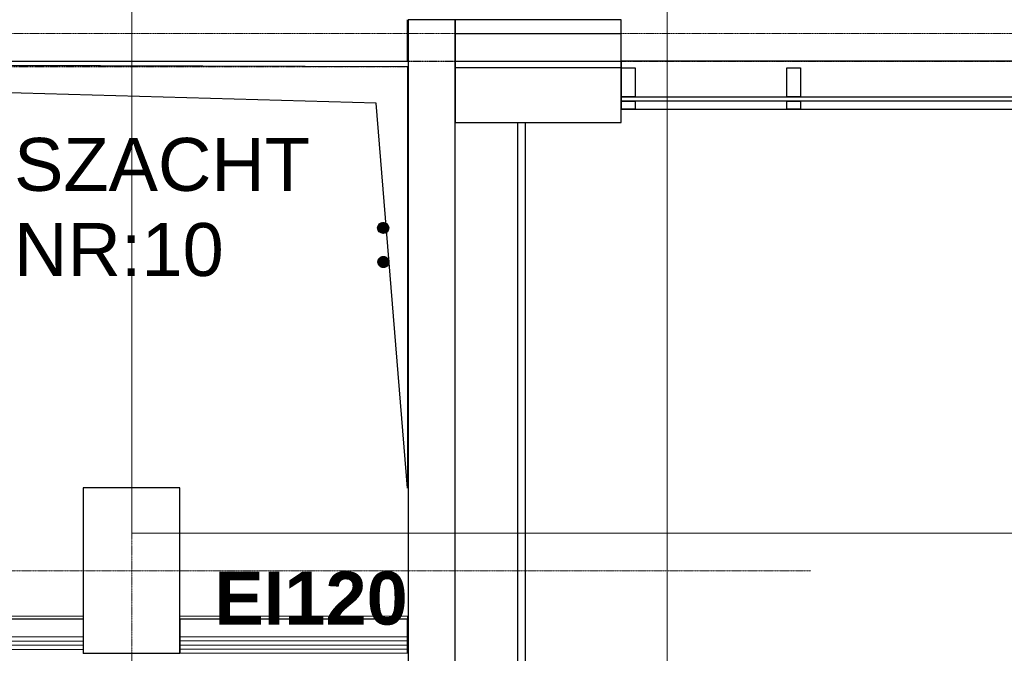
# Model space of a CAD drawing. Header units: millimetres. Extents: x -8838 to 31257, y -6224 to 3754.
# Tile 159 of 205: x 1399 to 1756, y -1475 to -1245. Entities that reach past the tile are written whole.
import ezdxf
from ezdxf.enums import TextEntityAlignment as Align

# ---------------------------------------------------------------- set-up
doc = ezdxf.new("R2010")
doc.units = ezdxf.units.MM
doc.header["$LTSCALE"] = 10
doc.header["$MEASUREMENT"] = 0
for name, pattern in [('DASHED', [0.75, 0.5, -0.25]), ('rzut 2 pietra$0$ArchiTECH.PC 1. Line Type', [0.004, 0.003, -0.001]), ('rzut 2 pietra$0$ArchiTECH.PC 5. Line Type', [0.0053, 0.003, -0.001, 0.0003, -0.001]), ('rzut 2 pietra$0$ArchiTECH.PC Solid Line Type', [0]), ('SUFIT_2 PIETRO$0$ArchiTECH.PC 1. Line Type', [0.004, 0.003, -0.001]), ('SUFIT_2 PIETRO$0$ArchiTECH.PC Solid Line Type', [0])]:
    doc.linetypes.add(name, pattern=pattern)
for name, color, linetype, lineweight in [('_Etapy_opis', 7, 'CONTINUOUS', 18), ('IS_ARCH', 254, 'CONTINUOUS', 18), ('KLIMA_BEZ_ZMIAN', 5, 'CONTINUOUS', 30)]:
    doc.layers.add(name, color=color, linetype=linetype, lineweight=lineweight)
doc.layers.add('SUFIT_2 PIETRO$0$ELEM KONSTRUKCJI - inwent', color=254, linetype='CONTINUOUS')
doc.layers.add('SUFIT_2 PIETRO$0$INWENTARYZACJA', color=254, linetype='CONTINUOUS')
doc.styles.add('rzut 2 pietra$0$ArchiTECHStyle1', font='arial.ttf', dxfattribs={"height": 0.16})
doc.styles.add('rzut 2 pietra$0$ArchiTECHStyle2', font='arialbd.ttf', dxfattribs={"height": 0.192})
pattern_1 = [(45, (127.45617, -107.08312), (-0.088388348, 0.088388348), [])]
pattern_2 = [(45, (115.75224, -94.72278), (-0.088388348, 0.088388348), [])]

msp = doc.modelspace()

# ---------------------------------------------------------------- hatches: boundary and pattern name
at = {"layer": 'KLIMA_BEZ_ZMIAN', "ltscale": 5}
h = msp.add_hatch(dxfattribs=at)
h.set_pattern_fill('ANSI31', color=256, style=0)
h.set_pattern_definition(pattern_2)
h.paths.add_polyline_path([(1533.17, -1320.49, 1), (1529.17, -1320.49, 1)])
h = msp.add_hatch(dxfattribs=at)
h.set_pattern_fill('ANSI31', color=256, style=0)
h.set_pattern_definition(pattern_2)
h.paths.add_polyline_path([(1533.17, -1320.49, 1), (1529.17, -1320.49, 1)])
at = {"layer": 'KLIMA_BEZ_ZMIAN', "linetype": 'DASHED', "ltscale": 5}
h = msp.add_hatch(dxfattribs=at)
h.set_pattern_fill('ANSI31', color=256, style=0)
h.set_pattern_definition(pattern_1)
h.paths.add_polyline_path([(1531.15, -1334.84, 0.432881), (1533.27, -1332.84, 2.310106)])
h = msp.add_hatch(dxfattribs=at)
h.set_pattern_fill('ANSI31', color=256, style=0)
h.set_pattern_definition(pattern_1)
h.paths.add_polyline_path([(1531.15, -1334.84, 0.432881), (1533.27, -1332.84, 2.310106)])

# ---------------------------------------------------------------- linework, layer by layer
at = {"layer": '_Etapy_opis', "color": 4}
msp.add_lwpolyline([(-776.25, 604.49), (-776.25, -3694.17), (2363.6, -3694.17), (2363.6, -1431.17), (1440, -1431.17), (1440, 604.49), (-776.25, 604.49)], dxfattribs=at)
at = {"layer": '_Etapy_opis', "color": 6}
msp.add_lwpolyline([(1440, 604.49), (1440, -1431.17), (7540.52, -1431.17), (7540.52, 604.49)], close=True, dxfattribs=at)
at = {"layer": 'IS_ARCH', "linetype": 'rzut 2 pietra$0$ArchiTECH.PC 5. Line Type'}
for p, q in [((1440, 773.48), (1440, -3818.88)), ((-3581.18, -1250), (11019.99, -1250)), ((1686.22, -1444.83), (-3581.18, -1444.83))]:
    msp.add_line(p, q, dxfattribs=at)
at = {"layer": 'IS_ARCH', "linetype": 'rzut 2 pietra$0$ArchiTECH.PC Solid Line Type'}
for p, q in [((1634.12, -1515.22), (1634.12, -1181.34)), ((1540, -1260), (1540, -1245)), ((1540.28, -1245), (1540.28, -1708.95)), ((1557.28, -1245), (1540.28, -1245)), ((1557.25, -1245.02), (1557.25, -1282.32)), ((1617.5, -1245.02), (1557.25, -1245.02)), ((1557.28, -1708.95), (1557.28, -1245)), ((1617.5, -1282.32), (1617.5, -1245.02)), ((1557.28, -1250), (1617.5, -1250)), ((996, -1260), (1540, -1260)), ((1528.58, -1275.32), (997.5, -1260)), ((997.5, -1260), (1540, -1262)), ((1557.28, -1260), (1617.5, -1260)), ((1617.5, -1260), (1617.5, -1277.5)), ((2563.54, -1260), (1617.5, -1260)), ((1540, -1262), (1540, -1414.83)), ((1617.5, -1262.5), (1557.28, -1262.5)), ((1617.5, -1273.03), (1617.5, -1262.5)), ((1617.5, -1262.5), (1622.5, -1262.5)), ((1622.5, -1262.5), (1622.5, -1273.03)), ((1677.5, -1273.03), (1677.5, -1262.5)), ((1677.5, -1262.5), (1682.5, -1262.5)), ((1682.5, -1262.5), (1682.5, -1273.03)), ((1622.5, -1273.03), (1617.5, -1273.03)), ((1617.5, -1273.03), (2559.66, -1273.03)), ((1682.5, -1273.03), (1677.5, -1273.03)), ((1540, -1414.83), (1528.58, -1275.32)), ((1617.5, -1277.5), (1617.5, -1274.51)), ((1617.5, -1274.51), (1622.5, -1274.51)), ((2559.66, -1274.51), (1617.5, -1274.51)), ((1617.5, -1277.5), (2563.54, -1277.5)), ((1622.5, -1277.5), (1617.5, -1277.5)), ((1622.5, -1274.51), (1622.5, -1277.5)), ((1677.5, -1277.5), (1677.5, -1274.51)), ((1677.5, -1274.51), (1682.5, -1274.51)), ((1682.5, -1277.5), (1677.5, -1277.5)), ((1682.5, -1274.51), (1682.5, -1277.5)), ((1557.25, -1282.32), (1617.5, -1282.32)), ((1582.82, -1282.39), (1579.82, -1282.39)), ((1579.82, -1282.39), (1579.82, -1706.54)), ((1582.82, -1709.54), (1582.82, -1282.39)), ((1457.41, -1414.75), (1422.41, -1414.75)), ((1422.41, -1414.75), (1422.41, -1474.75)), ((1457.41, -1414.75), (1422.41, -1414.75)), ((1422.41, -1414.75), (1422.41, -1474.75)), ((1457.41, -1474.75), (1457.41, -1414.75)), ((1457.41, -1474.75), (1457.41, -1414.75)), ((1540, -1414.83), (1540, -1414.83)), ((1422.5, -1461.33), (996, -1461.33)), ((1422.5, -1474.83), (1422.5, -1461.33)), ((1540, -1461.25), (1457.41, -1461.25)), ((1457.41, -1461.25), (1457.41, -1474.75)), ((1540, -1474.75), (1540, -1461.25)), ((1422.5, -1470.33), (987, -1470.33)), ((1422.5, -1468.83), (988.5, -1468.83)), ((1540, -1468.75), (1457.41, -1468.75)), ((1540, -1470.25), (1457.41, -1470.25)), ((1422.5, -1473.33), (984, -1473.33)), ((1422.5, -1471.83), (985.5, -1471.83)), ((1540, -1471.75), (1457.41, -1471.75)), ((1540, -1473.25), (1457.41, -1473.25)), ((1422.41, -1474.75), (1457.41, -1474.75)), ((1422.41, -1474.75), (1457.41, -1474.75)), ((1457.41, -1474.75), (1540, -1474.75))]:
    msp.add_line(p, q, dxfattribs=at)
at = {"layer": 'IS_ARCH', "linetype": 'rzut 2 pietra$0$ArchiTECH.PC 1. Line Type'}
for p, q in [((-59.97, -1260), (7823.26, -1260)), ((-59.97, -1262), (1540, -1262))]:
    msp.add_line(p, q, dxfattribs=at)
at = {"layer": 'KLIMA_BEZ_ZMIAN', "ltscale": 5}
msp.add_circle((1531.17, -1320.49), 2, dxfattribs=at)
msp.add_circle((1531.17, -1320.49), 2, dxfattribs=at)
at = {"layer": 'KLIMA_BEZ_ZMIAN', "linetype": 'DASHED', "ltscale": 5}
msp.add_circle((1531.27, -1332.84), 2, dxfattribs=at)
msp.add_circle((1531.27, -1332.84), 2, dxfattribs=at)
at = {"layer": 'SUFIT_2 PIETRO$0$ELEM KONSTRUKCJI - inwent', "linetype": 'SUFIT_2 PIETRO$0$ArchiTECH.PC Solid Line Type'}
for p, q in [((1457.41, -1414.75), (1422.41, -1414.75)), ((1422.41, -1414.75), (1422.41, -1474.75)), ((1457.41, -1414.75), (1422.41, -1414.75)), ((1422.41, -1414.75), (1422.41, -1474.75)), ((1457.41, -1474.75), (1457.41, -1414.75)), ((1457.41, -1474.75), (1457.41, -1414.75)), ((1422.41, -1474.75), (1457.41, -1474.75)), ((1422.41, -1474.75), (1457.41, -1474.75))]:
    msp.add_line(p, q, dxfattribs=at)
at = {"layer": 'SUFIT_2 PIETRO$0$INWENTARYZACJA', "linetype": 'SUFIT_2 PIETRO$0$ArchiTECH.PC Solid Line Type'}
for p, q in [((1540, -1260), (1540, -1245)), ((1540.28, -1245), (1540.28, -1708.95)), ((1557.28, -1245), (1540.28, -1245)), ((1557.25, -1245.02), (1557.25, -1282.32)), ((1617.5, -1245.02), (1557.25, -1245.02)), ((1557.28, -1708.95), (1557.28, -1245)), ((1617.5, -1282.32), (1617.5, -1245.02)), ((1557.28, -1250), (1617.5, -1250)), ((995, -1260), (1540, -1260)), ((1528.58, -1275.32), (997.5, -1260)), ((997.5, -1260), (1540, -1262)), ((1557.28, -1260), (1617.5, -1260)), ((1617.5, -1260), (1617.5, -1277.5)), ((2563.54, -1260), (1617.5, -1260)), ((1540, -1262), (1540, -1414.83)), ((1617.5, -1262.5), (1557.28, -1262.5)), ((1617.5, -1262.5), (1622.5, -1262.5)), ((1617.5, -1273.03), (1617.5, -1262.5)), ((1622.5, -1262.5), (1622.5, -1273.03)), ((1677.5, -1262.5), (1682.5, -1262.5)), ((1677.5, -1273.03), (1677.5, -1262.5)), ((1682.5, -1262.5), (1682.5, -1273.03)), ((1617.5, -1273.03), (2559.66, -1273.03)), ((1622.5, -1273.03), (1617.5, -1273.03)), ((1682.5, -1273.03), (1677.5, -1273.03)), ((1540, -1414.83), (1528.58, -1275.32)), ((2559.66, -1274.51), (1617.5, -1274.51)), ((1617.5, -1274.51), (1622.5, -1274.51)), ((1617.5, -1277.5), (1617.5, -1274.51)), ((1617.5, -1277.5), (2563.54, -1277.5)), ((1622.5, -1277.5), (1617.5, -1277.5)), ((1622.5, -1274.51), (1622.5, -1277.5)), ((1677.5, -1274.51), (1682.5, -1274.51)), ((1677.5, -1277.5), (1677.5, -1274.51)), ((1682.5, -1277.5), (1677.5, -1277.5)), ((1682.5, -1274.51), (1682.5, -1277.5)), ((1557.25, -1282.32), (1617.5, -1282.32)), ((1582.82, -1282.39), (1579.82, -1282.39)), ((1579.82, -1282.39), (1579.82, -1706.54)), ((1582.82, -1709.54), (1582.82, -1282.39)), ((1540, -1414.83), (1540, -1414.83)), ((1422.5, -1462.33), (995, -1462.33)), ((1422.5, -1474.83), (1422.5, -1462.33)), ((1540, -1462.33), (1457.41, -1462.33)), ((1457.41, -1462.33), (1457.41, -1474.83)), ((1540, -1474.83), (1540, -1462.33))]:
    msp.add_line(p, q, dxfattribs=at)
at = {"layer": 'SUFIT_2 PIETRO$0$INWENTARYZACJA', "linetype": 'SUFIT_2 PIETRO$0$ArchiTECH.PC 1. Line Type'}
for p, q in [((-59.97, -1260), (7823.26, -1260)), ((-59.97, -1262), (1540, -1262))]:
    msp.add_line(p, q, dxfattribs=at)

# ---------------------------------------------------------------- texts
at = {"layer": 'IS_ARCH'}
for s, style, p in [('SZACHT ', 'rzut 2 pietra$0$ArchiTECHStyle1', (1397.36, -1312.83)), ('NR:10', 'rzut 2 pietra$0$ArchiTECHStyle1', (1397.36, -1343.7)), ('EI120', 'rzut 2 pietra$0$ArchiTECHStyle2', (1470, -1470.13))]:
    msp.add_text(s, height=19.2, dxfattribs=dict(at, style=style)).set_placement(p, align=Align.BOTTOM_LEFT)

doc.saveas('drawing.dxf')
